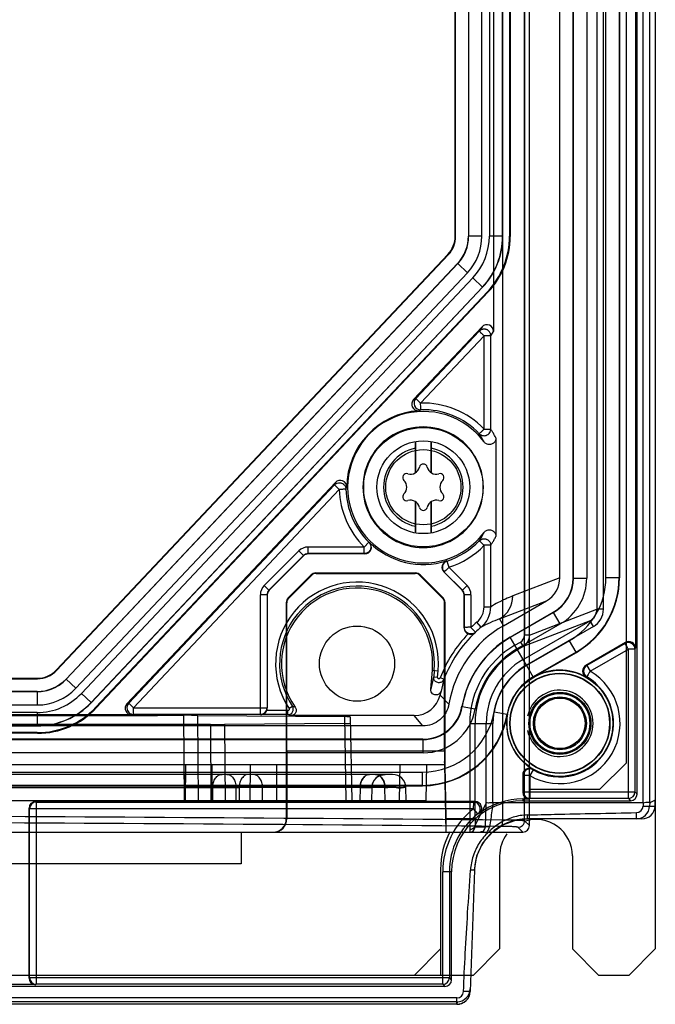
# Model space of a CAD drawing. Header units: millimetres. Extents: x 29 to 244, y 45 to 342.
# Tile 7 of 13: x 196 to 244, y 45 to 119. Entities that reach past the tile are written whole.
import ezdxf

# ---------------------------------------------------------------- set-up
doc = ezdxf.new("R2010")
doc.units = ezdxf.units.MM
doc.header["$LTSCALE"] = 25.054932
doc.layers.get('0').update_dxf_attribs({"linetype": 'CONTINUOUS'})

msp = doc.modelspace()

# ---------------------------------------------------------------- linework, layer by layer
at = {"color": 7, "linetype": 'Continuous'}
for p, q in [((243.857, 337.414), (243.857, 48.814)), ((232.318, 327.568), (232.318, 58.549)), ((233.995, 58.475), (233.995, 327.519)), ((234.357, 58.113), (234.357, 327.848)), ((242.938, 59.816), (242.938, 326.195)), ((243.438, 59.824), (243.438, 326.195)), ((242.488, 60.483), (242.488, 325.745)), ((241.657, 323.414), (241.657, 62.814)), ((242.357, 318.114), (242.357, 71.472)), ((233.978, 169.105), (233.978, 72.461)), ((234.377, 72.461), (234.377, 169.105)), ((239.442, 167.619), (239.442, 74.412)), ((239.941, 74.412), (239.941, 167.619)), ((236.657, 76.784), (236.657, 166.472)), ((237.657, 76.783), (237.657, 166.472)), ((237.684, 76.768), (237.684, 166.483)), ((238.684, 166.483), (238.684, 76.768)), ((240.131, 76.808), (240.131, 166.461)), ((241.131, 166.461), (241.131, 76.808)), ((241.157, 166.472), (241.157, 76.793)), ((228.757, 102.536), (228.757, 161.409)), ((228.792, 102.522), (228.792, 161.429)), ((229.757, 161.409), (229.757, 102.536)), ((229.773, 161.418), (229.773, 102.53)), ((230.773, 102.53), (230.773, 161.418)), ((231.341, 161.4), (231.341, 102.542)), ((232.341, 102.542), (232.341, 161.4)), ((232.357, 102.536), (232.357, 161.409)), ((232.857, 161.409), (232.857, 102.536)), ((232.91, 161.44), (232.91, 102.515)), ((231.652, 120.649), (231.652, 95.36)), ((228.792, 102.522), (228.757, 102.536)), ((229.773, 102.53), (229.757, 102.536)), ((230.773, 102.53), (229.773, 102.53)), ((232.341, 102.542), (231.341, 102.542)), ((232.357, 102.536), (232.341, 102.542)), ((232.857, 102.536), (232.91, 102.515)), ((198.68, 69.842), (228.212, 101.164)), ((228.247, 101.15), (198.695, 69.807)), ((228.247, 101.15), (228.212, 101.164)), ((228.94, 100.478), (199.407, 69.156)), ((199.414, 69.14), (228.956, 100.472)), ((228.956, 100.472), (228.94, 100.478)), ((228.956, 100.472), (229.684, 99.786)), ((229.684, 99.786), (200.142, 68.454)), ((200.565, 68.074), (230.088, 99.387)), ((230.088, 99.387), (230.816, 98.701)), ((201.292, 67.388), (230.816, 98.701)), ((230.832, 98.695), (201.299, 67.372)), ((231.196, 98.352), (201.663, 67.029)), ((231.248, 98.331), (201.685, 66.976)), ((230.832, 98.695), (230.816, 98.701)), ((231.196, 98.352), (231.248, 98.331)), ((225.617, 90.217), (230.788, 95.702)), ((230.578, 95.377), (225.786, 90.295)), ((226.15, 89.952), (230.942, 95.034)), ((230.788, 95.702), (230.578, 95.377)), ((231.441, 95.034), (230.942, 95.034)), ((230.942, 87.995), (230.942, 95.034)), ((231.441, 95.034), (231.652, 95.36)), ((231.441, 87.995), (231.441, 95.034)), ((225.786, 90.295), (225.617, 90.217)), ((225.786, 90.295), (226.15, 89.952)), ((226.011, 89.375), (226.167, 89.452)), ((230.942, 87.995), (231.441, 87.995)), ((225.789, 84.726), (225.789, 87.067)), ((226.926, 87.067), (226.926, 84.726)), ((231.836, 87.325), (231.836, 79.903)), ((225.757, 84.705), (225.757, 86.553)), ((226.957, 86.553), (226.957, 84.705)), ((204, 67.29), (219.722, 83.965)), ((219.722, 83.965), (219.654, 83.791)), ((219.654, 83.791), (204.129, 67.325)), ((204.493, 66.982), (220.018, 83.448)), ((220.018, 83.448), (219.654, 83.791)), ((220.518, 83.461), (220.586, 83.621)), ((225.757, 80.674), (225.757, 82.523)), ((225.789, 80.16), (225.789, 82.502)), ((226.926, 82.502), (226.926, 80.16)), ((226.957, 82.523), (226.957, 80.674)), ((221.898, 79.105), (222.25, 79.461)), ((222.25, 79.461), (222.29, 79.445)), ((216.961, 78.812), (214.359, 76.21)), ((217.314, 78.459), (216.961, 78.812)), ((221.898, 79.105), (217.668, 79.105)), ((217.668, 78.605), (217.668, 79.105)), ((231.441, 79.233), (230.942, 79.233)), ((230.942, 74.6), (230.942, 79.233)), ((231.441, 74.6), (231.441, 79.233)), ((217.314, 78.459), (214.712, 75.857)), ((214.73, 75.849), (217.322, 78.441)), ((217.314, 78.459), (217.322, 78.441)), ((221.898, 78.605), (217.668, 78.605)), ((217.668, 78.605), (217.675, 78.588)), ((221.941, 78.588), (217.675, 78.588)), ((221.898, 78.605), (221.941, 78.588)), ((228.108, 78.059), (228.139, 78.051)), ((228.139, 78.051), (228.291, 77.575)), ((227.905, 77.229), (227.938, 77.221)), ((227.905, 77.229), (229.285, 75.849)), ((227.938, 77.221), (229.302, 75.857)), ((229.656, 76.21), (228.291, 77.575)), ((216.169, 75.275), (217.896, 77.002)), ((217.911, 76.967), (216.204, 75.26)), ((217.911, 76.967), (217.896, 77.002)), ((218.25, 77.149), (225.765, 77.149)), ((218.264, 77.114), (218.25, 77.149)), ((218.264, 77.114), (225.75, 77.114)), ((225.75, 77.114), (225.765, 77.149)), ((226.104, 76.967), (226.118, 77.002)), ((227.811, 75.26), (226.104, 76.967)), ((226.118, 77.002), (227.853, 75.268)), ((236.657, 76.784), (233.11, 75.418)), ((237.684, 76.768), (237.657, 76.783)), ((237.684, 76.768), (238.684, 76.768)), ((240.131, 76.808), (241.131, 76.808)), ((241.131, 76.808), (241.157, 76.793)), ((214.712, 75.857), (214.359, 76.21)), ((214.712, 75.857), (214.73, 75.849)), ((229.302, 75.857), (229.285, 75.849)), ((229.656, 76.21), (229.302, 75.857)), ((214.566, 75.503), (214.066, 75.503)), ((214.066, 66.482), (214.066, 75.503)), ((214.566, 75.503), (214.583, 75.496)), ((214.566, 75.503), (214.566, 66.982)), ((214.583, 75.496), (214.583, 66.973)), ((216.204, 75.26), (216.169, 75.275)), ((227.811, 75.26), (227.853, 75.268)), ((229.449, 75.503), (229.431, 75.496)), ((229.431, 73.023), (229.431, 75.496)), ((229.949, 75.503), (229.449, 75.503)), ((229.449, 75.503), (229.449, 73.051)), ((229.949, 75.503), (229.949, 73.051)), ((232.112, 73.686), (235.655, 75.05)), ((232.407, 73.175), (235.655, 75.05)), ((216.057, 74.907), (216.022, 74.921)), ((216.022, 74.921), (216.022, 58.614)), ((216.057, 63.714), (216.057, 74.907)), ((227.957, 74.907), (227.999, 74.914)), ((227.957, 63.714), (227.957, 74.907)), ((227.999, 62.714), (227.999, 74.914)), ((230.942, 74.6), (231.441, 74.6)), ((234.377, 72.461), (239.442, 74.412)), ((239.942, 74.412), (239.442, 74.412)), ((232.112, 73.686), (232.407, 73.175)), ((232.907, 72.309), (236.157, 74.186)), ((236.184, 74.17), (232.92, 72.286)), ((238.94, 73.544), (233.877, 71.595)), ((233.88, 70.623), (238.94, 73.544)), ((236.184, 74.17), (236.157, 74.186)), ((236.684, 73.304), (236.184, 74.17)), ((239.19, 73.111), (238.94, 73.544)), ((229.449, 73.051), (229.431, 73.023)), ((229.949, 73.051), (230.288, 72.684)), ((230.71, 73.053), (230.39, 73.442)), ((233.42, 71.42), (236.684, 73.304)), ((239.19, 73.111), (234.13, 70.19)), ((230.288, 72.684), (230.267, 72.649)), ((234.13, 70.19), (232.907, 72.309)), ((234.377, 72.461), (233.978, 72.461)), ((237.381, 72.046), (234.14, 70.174)), ((237.881, 71.18), (237.381, 72.046)), ((233.259, 71.7), (233.677, 71.941)), ((233.877, 71.595), (233.459, 71.353)), ((233.677, 71.941), (233.877, 71.595)), ((241.607, 71.905), (238.616, 70.178)), ((241.572, 71.844), (238.686, 70.178)), ((238.936, 69.745), (241.822, 71.411)), ((241.607, 71.905), (241.572, 71.844)), ((242.322, 71.411), (241.822, 71.411)), ((241.822, 60.149), (241.822, 71.411)), ((242.322, 71.411), (242.357, 71.472)), ((242.322, 71.411), (242.322, 60.649)), ((237.881, 71.18), (234.64, 69.308)), ((234.653, 69.285), (237.908, 71.165)), ((237.881, 71.18), (237.908, 71.165)), ((198.695, 69.807), (198.68, 69.842)), ((226.912, 68.388), (227.037, 69.817)), ((227.037, 69.817), (227.479, 69.778)), ((227.18, 69.804), (227.137, 69.311)), ((227.435, 69.284), (227.479, 69.778)), ((234.14, 70.174), (234.653, 69.285)), ((238.686, 70.178), (238.616, 70.178)), ((238.686, 70.178), (238.936, 69.745)), ((75.474, 69.179), (197.24, 69.179)), ((75.49, 69.214), (197.225, 69.214)), ((197.24, 69.179), (197.225, 69.214)), ((199.414, 69.14), (199.407, 69.156)), ((200.142, 68.454), (199.414, 69.14)), ((227.137, 69.311), (227.435, 69.284)), ((227.909, 69.134), (227.629, 69.24)), ((238.685, 69.312), (238.621, 69.309)), ((197.232, 68.198), (75.483, 68.198)), ((197.225, 68.214), (75.489, 68.214)), ((197.232, 68.198), (197.225, 68.214)), ((197.232, 68.198), (197.232, 67.198)), ((201.292, 67.388), (200.565, 68.074)), ((228.283, 67.269), (227.619, 67.941)), ((75.483, 67.198), (197.232, 67.198)), ((201.299, 67.372), (201.292, 67.388)), ((201.663, 67.029), (201.685, 66.976)), ((204.129, 67.325), (204, 67.29)), ((204.129, 67.325), (204.493, 66.982)), ((204.493, 66.982), (214.566, 66.982)), ((214.566, 66.982), (214.583, 66.973)), ((216.481, 67.091), (216.231, 66.926)), ((229.268, 67.099), (229.292, 67.079)), ((229.292, 67.079), (230.277, 66.91)), ((197.218, 66.63), (75.496, 66.63)), ((204.364, 66.447), (187.407, 66.447)), ((197.218, 66.63), (197.218, 65.63)), ((204.364, 66.447), (204.493, 66.482)), ((214.066, 66.482), (204.493, 66.482)), ((208.336, 59.964), (208.289, 66.418)), ((209.35, 66.415), (220.407, 66.318)), ((209.396, 59.964), (209.35, 66.415)), ((214.089, 66.471), (214.066, 66.482)), ((216.147, 66.471), (214.089, 66.471)), ((216.147, 66.771), (214.541, 66.771)), ((216.147, 66.471), (216.147, 66.771)), ((225.672, 66.399), (216.369, 66.399)), ((220.407, 66.318), (220.518, 59.964)), ((220.846, 66.309), (220.957, 59.964)), ((226.313, 65.614), (225.672, 66.399)), ((231.698, 66.686), (232.683, 66.513)), ((232.708, 66.5), (232.683, 66.513)), ((226.313, 65.614), (46.402, 65.614)), ((210.294, 65.726), (62.42, 65.726)), ((75.496, 65.63), (197.218, 65.63)), ((197.225, 65.614), (197.218, 65.63)), ((210.294, 65.726), (210.336, 59.964)), ((220.416, 65.808), (211.355, 65.729)), ((211.355, 65.729), (211.396, 59.964)), ((229.861, 65.814), (231.604, 65.814)), ((229.861, 65.814), (229.861, 58.614)), ((230.261, 58.614), (230.261, 65.814)), ((231.104, 59.807), (231.104, 65.814)), ((231.604, 59.816), (231.604, 65.814)), ((46.379, 64.587), (226.335, 64.587)), ((226.313, 64.614), (46.401, 64.614)), ((197.248, 65.061), (75.467, 65.061)), ((197.225, 65.114), (75.489, 65.114)), ((197.225, 65.114), (197.248, 65.061)), ((226.313, 64.614), (226.335, 64.587)), ((226.335, 63.587), (226.335, 64.587)), ((226.335, 63.587), (46.379, 63.587)), ((227.957, 63.714), (216.057, 63.714)), ((44.757, 62.714), (227.957, 62.714)), ((208.419, 59.964), (208.439, 62.714)), ((210.419, 59.964), (210.439, 62.714)), ((213.297, 59.964), (213.317, 62.714)), ((215.297, 59.964), (215.317, 62.714)), ((216.066, 62.714), (216.065, 58.614)), ((224.585, 62.714), (224.537, 59.964)), ((226.605, 62.714), (226.557, 59.964)), ((227.957, 62.714), (227.947, 62.714)), ((227.957, 62.714), (227.999, 62.714)), ((227.957, 62.714), (228.046, 57.614)), ((228.071, 58.614), (227.999, 62.714)), ((234.612, 62.366), (234.641, 62.308)), ((239.657, 60.814), (241.657, 62.814)), ((46.432, 62.14), (226.282, 62.14)), ((223.475, 61.964), (49.24, 61.964)), ((208.343, 61.964), (208.343, 60.981)), ((213.522, 61.964), (208.412, 61.964)), ((208.412, 60.981), (208.412, 61.964)), ((210.343, 60.981), (210.343, 61.964)), ((210.412, 61.964), (210.412, 60.981)), ((224.04, 61.964), (222.751, 61.964)), ((223.169, 61.916), (223.475, 61.964)), ((226.282, 61.14), (226.282, 62.14)), ((233.857, 61.936), (233.857, 60.614)), ((233.857, 61.936), (233.892, 61.875)), ((233.892, 60.649), (233.892, 61.875)), ((234.641, 62.308), (234.392, 61.875)), ((234.392, 61.875), (234.392, 60.149)), ((46.41, 61.114), (226.305, 61.114)), ((226.282, 61.14), (46.432, 61.14)), ((62.303, 60.981), (210.412, 60.981)), ((208.343, 60.981), (208.336, 59.964)), ((208.419, 59.964), (208.412, 60.981)), ((210.343, 60.981), (210.336, 59.964)), ((210.419, 59.964), (210.412, 60.981)), ((210.464, 60.981), (210.457, 59.964)), ((223.458, 60.981), (210.464, 60.981)), ((212.237, 59.964), (212.23, 60.981)), ((212.464, 60.981), (212.457, 59.964)), ((214.237, 59.964), (214.23, 60.981)), ((221.596, 60.981), (221.579, 59.964)), ((222.475, 60.981), (222.457, 59.964)), ((223.476, 59.964), (223.458, 60.981)), ((225.057, 59.964), (225.039, 60.981)), ((226.305, 61.114), (226.282, 61.14)), ((233.892, 60.649), (233.857, 60.614)), ((233.892, 60.649), (242.322, 60.649)), ((239.657, 60.814), (234.357, 60.814)), ((234.392, 60.149), (234.357, 60.114)), ((241.822, 60.149), (234.392, 60.149)), ((241.822, 60.149), (241.988, 59.983)), ((242.488, 60.483), (242.322, 60.649)), ((226.557, 59.964), (46.157, 59.964)), ((196.649, 59.379), (196.614, 59.414)), ((196.614, 46.614), (196.614, 59.414)), ((230.257, 59.914), (197.114, 59.914)), ((197.149, 59.879), (197.114, 59.914)), ((197.149, 59.879), (230.154, 59.879)), ((197.149, 59.879), (197.149, 46.149)), ((230.257, 59.914), (230.154, 59.879)), ((230.263, 58.125), (231.104, 59.807)), ((231.043, 58), (231.104, 59.807)), ((242.938, 59.816), (231.604, 59.816)), ((233.857, 60.114), (234.357, 60.114)), ((233.857, 60.114), (233.857, 59.983)), ((233.857, 59.983), (241.988, 59.983)), ((242.938, 59.816), (242.932, 59.582)), ((243.438, 59.824), (243.429, 59.579)), ((243.429, 59.579), (243.841, 59.579)), ((243.857, 60.034), (243.438, 59.824)), ((243.841, 59.579), (243.857, 60.034)), ((230.154, 59.379), (196.649, 59.379)), ((196.649, 46.649), (196.649, 59.379)), ((230.461, 58.984), (230.154, 59.379)), ((230.461, 58.984), (230.557, 59.014)), ((216.065, 58.614), (216.022, 58.614)), ((230.261, 58.614), (228.071, 58.614)), ((230.261, 58), (231.043, 58)), ((230.263, 58.125), (230.263, 58.123)), ((233.858, 57.614), (233.496, 57.976)), ((233.995, 58.475), (234.357, 58.113)), ((242.841, 58.614), (234.209, 58.614)), ((38.857, 57.614), (233.858, 57.614)), ((212.607, 57.614), (212.607, 55.214)), ((231.163, 57.614), (231.286, 57.614)), ((232.107, 55.814), (232.107, 48.814)), ((237.607, 55.814), (237.607, 48.814)), ((212.607, 55.214), (167.357, 55.214)), ((227.657, 54.814), (227.657, 46.814)), ((228.488, 54.614), (227.822, 54.614)), ((227.822, 46.149), (227.822, 54.614)), ((228.322, 54.614), (228.322, 46.649)), ((228.488, 46.483), (228.488, 54.614)), ((230.211, 54.753), (229.892, 45.598)), ((225.657, 46.814), (227.657, 48.814)), ((230.107, 46.814), (232.107, 48.814)), ((237.607, 48.814), (239.607, 46.814)), ((241.857, 46.814), (243.857, 48.814)), ((230.107, 46.814), (163.857, 46.814)), ((241.857, 46.814), (239.607, 46.814)), ((197.114, 46.114), (194.701, 46.114)), ((196.614, 46.614), (196.649, 46.649)), ((196.649, 46.649), (228.322, 46.649)), ((197.114, 46.114), (197.149, 46.149)), ((227.822, 46.149), (197.149, 46.149)), ((227.822, 46.149), (227.988, 45.983)), ((228.488, 46.483), (228.322, 46.649)), ((227.988, 45.983), (44.726, 45.983)), ((229.876, 45.453), (229.892, 45.598)), ((228.899, 44.832), (43.815, 44.832)), ((228.892, 45.116), (167.607, 45.116)), ((228.892, 44.633), (167.607, 44.633)), ((228.892, 44.633), (228.892, 45.116)), ((228.899, 44.832), (228.892, 44.633))]:
    msp.add_line(p, q, dxfattribs=at)
for points in [[(222.475, 60.981), (222.528, 61.286), (222.672, 61.56), (222.893, 61.777)], [(222.893, 61.777), (223.169, 61.916), (223.475, 61.964)], [(231.563, 57.614), (232.355, 58.158), (233.255, 58.498), (234.209, 58.614)], [(230.211, 54.753), (230.395, 55.82), (230.858, 56.798), (231.563, 57.614)], [(230.77, 57.634), (230.729, 57.623), (230.686, 57.616), (230.644, 57.614)], [(228.892, 44.633), (229.231, 44.692), (229.531, 44.864), (229.756, 45.129), (229.876, 45.453)]]:
    msp.add_lwpolyline(points, dxfattribs=at)
for centre, radius in [((226.357, 83.614), 4.5), ((226.357, 83.614), 3.5), ((226.357, 83.614), 2.835), ((221.357, 70.314), 2.835), ((236.657, 65.814), 4), ((236.657, 65.814), 3.776), ((236.657, 65.814), 3.75), ((236.657, 65.814), 2.337), ((236.657, 65.814), 2.267), ((236.657, 65.814), 2.25), ((236.657, 65.814), 2), ((236.657, 65.814), 1.917), ((236.657, 65.814), 1.9)]:
    msp.add_circle(centre, radius, dxfattribs=at)
for centre, radius, start, end in [((226.758, 102.536), 2, 316.68445, 0.00023), ((226.774, 102.53), 3.999, 316.6853, 359.99939), ((226.742, 102.542), 4.599, 316.684, 0.00025), ((226.742, 102.542), 5.599, 316.68577, 359.99891), ((225.98, 89.874), 0.5, 136.64479, 273.48096), ((226.151, 89.952), 0.5, 136.75838, 271.79681), ((226.357, 83.614), 6.341, 43.698, 91.87054), ((226.357, 83.614), 5.771, 93.44264, 179.92673), ((226.357, 83.614), 5.71, 36.70877, 323.30525), ((226.357, 83.614), 5.841, 43.698, 91.87054), ((226.345, 83.614), 4.547, 359.99706, 180.00294), ((224.04, 83.511), 7.74, 27.02399, 32.32234), ((226.357, 83.614), 3, 101.53696, 258.46304), ((226.357, 83.614), 3, 281.53696, 78.46304), ((226.357, 85.064), 0.3, 13.53115, 166.46885), ((225.101, 84.339), 0.3, 73.53115, 226.46885), ((225.385, 85.298), 0.7, 253.53115, 346.46885), ((227.329, 85.298), 0.7, 193.53115, 286.46885), ((227.613, 84.339), 0.3, 313.53115, 106.46885), ((220.086, 83.622), 0.5, 359.88841, 136.72458), ((224.413, 83.614), 0.7, 313.53115, 46.46885), ((228.302, 83.614), 0.7, 133.53115, 226.46885), ((226.357, 83.614), 6.341, 181.49882, 225.31573), ((226.357, 83.614), 5.841, 181.49882, 225.31572), ((226.345, 83.614), 4.547, 179.99706, 0.00294), ((225.101, 82.889), 0.3, 133.53115, 286.46885), ((225.385, 81.93), 0.7, 13.53115, 106.46885), ((227.329, 81.93), 0.7, 73.53115, 166.46885), ((227.613, 82.889), 0.3, 253.53115, 46.46885), ((226.357, 82.164), 0.3, 193.53115, 346.46885), ((224.027, 83.724), 7.755, 327.68287, 332.97103), ((221.941, 79.087), 0.5, 269.96383, 45.74025), ((226.357, 83.614), 5.824, 225.70501, 287.49603), ((226.357, 83.614), 5.841, 287.75787, 316.30199), ((217.668, 78.105), 1, 90.00071, 134.99972), ((226.357, 83.614), 6.341, 287.75787, 316.3021), ((217.668, 78.106), 0.5, 89.98828, 135.01139), ((228.258, 77.583), 0.5, 107.48358, 225.01261), ((228.292, 77.575), 0.5, 107.79892, 224.95894), ((221.357, 70.314), 6.145, 354.99875, 213.4585), ((234.685, 76.767), 2.999, 299.99083, 0.00981), ((234.684, 76.768), 4, 300.00806, 359.99194), ((234.633, 76.808), 5.498, 299.99669, 0.00441), ((234.632, 76.808), 6.499, 300.00101, 359.99899), ((215.066, 75.503), 1, 135.00071, 179.99972), ((215.065, 75.503), 0.5, 134.98828, 180.01139), ((221.357, 70.314), 5.845, 355, 213.45918), ((221.357, 70.314), 5.702, 355, 215.13773), ((228.949, 75.503), 0.5, 359.98817, 45.01189), ((228.949, 75.503), 1, 0.00012, 44.9986), ((231.112, 75.415), 1.998, 300.05275, 0.08354), ((229.439, 74.6), 1.503, 309.38599, 359.9719), ((229.439, 74.6), 2.002, 309.40779, 0.00872), ((238.44, 74.413), 1.002, 299.94251, 359.92148), ((238.44, 74.412), 1.502, 299.97927, 359.97155), ((234.887, 65.676), 8.478, 109.10887, 119.52146), ((236.657, 65.814), 8.5, 120, 170.06765), ((229.931, 73.023), 0.5, 179.98854, 248.24919), ((236.657, 65.814), 9.868, 129.40634, 132.82922), ((236.657, 65.814), 9.368, 129.40375, 132.82922), ((236.657, 65.814), 9.657, 135.70073, 159.21776), ((236.657, 65.814), 9.357, 133.07099, 159.21777), ((236.657, 65.814), 7.5, 120, 170.13087), ((236.657, 65.814), 7.474, 120, 170.25306), ((233.377, 72.462), 0.601, 299.97194, 359.97072), ((233.377, 72.461), 1, 300.00812, 0.01787), ((236.657, 65.814), 6.796, 119.99492, 180.00508), ((236.657, 65.814), 6.397, 120, 180), ((236.657, 65.814), 6.474, 119.99982, 170.25306), ((241.822, 71.411), 0.5, 0.04465, 119.96618), ((236.657, 65.814), 5.553, 120, 180), ((197.225, 71.214), 2, 269.9997, 316.68498), ((236.657, 65.814), 5.053, 120, 180), ((236.657, 65.814), 5.035, 119.99621, 170.02072), ((236.657, 65.814), 4.009, 60.67357, 120), ((238.865, 69.745), 0.5, 119.98525, 240.68817), ((238.936, 69.745), 0.5, 120.04432, 239.85608), ((241.175, 65.407), 14.571, 164.46047, 168.19669), ((241.677, 65.363), 14.275, 164.68382, 168.33978), ((236.657, 65.814), 4.035, 120, 170.02072), ((236.657, 65.814), 4.544, 240.1002, 59.91693), ((236.657, 65.814), 4.044, 240.09959, 59.90041), ((197.232, 71.197), 4, 270.00084, 316.68384), ((236.657, 65.814), 2.5, 192.34596, 167.52599), ((197.218, 71.229), 4.599, 269.99941, 316.68512), ((225.672, 68.399), 2, 269.99952, 346.75706), ((236.657, 65.814), 9.285, 164.80056, 166.75659), ((197.218, 71.229), 5.599, 270.00115, 316.68353), ((204.364, 66.947), 0.5, 136.68013, 270.02759), ((204.494, 66.982), 0.5, 136.72727, 225.85751), ((214.066, 66.982), 0.5, 270.01373, 359.99314), ((216.146, 66.868), 0.4, 270.25572, 33.68206), ((226.313, 67.613), 2.999, 269.99755, 350.13407), ((226.336, 67.586), 2.999, 269.99056, 350.26214), ((226.335, 67.587), 4, 270.00347, 350.24968), ((204.493, 66.982), 0.5, 225.85251, 269.97782), ((226.283, 67.639), 5.499, 269.99786, 350.02281), ((226.282, 67.639), 6.499, 270.00085, 350.01991), ((226.305, 67.613), 6.499, 269.99752, 350.14436), ((236.657, 65.814), 4.009, 170.14144, 239.32652), ((234.357, 61.936), 0.5, 59.31018, 180.0167), ((234.392, 61.875), 0.5, 60.14411, 179.96798), ((223.475, 60.964), 1, 90, 179), ((224.039, 60.964), 1, 1.00153, 89.99293), ((210.334, -1121.513), 1182.496, 89.908136, 90.093121), ((212.337, -1263.922), 1324.905, 89.918144, 90.083245), ((234.392, 60.649), 0.5, 180.02064, 269.97936), ((241.822, 60.649), 0.5, 270.02064, 359.97936), ((197.149, 59.379), 0.5, 90.02064, 179.97936), ((233.857, 54.614), 5.369, 90, 180), ((230.153, 59.379), 0.5, 307.9544, 89.90072), ((230.258, 59.414), 0.5, 306.79683, 90.07387), ((233.857, 54.614), 5.5, 90, 126.86822), ((242.419, 59.595), 0.513, 271.14893, 358.61123), ((242.43, 59.614), 1, 269.98506, 358.00852), ((233.857, 54.614), 6.035, 127.85513, 180), ((233.857, 54.614), 5.535, 127.85513, 180), ((345.706, 58.514), 115.845, 179.95047, 180.34769), ((229.862, 58.014), 0.4, 270.00121, 358.00067), ((234.209, 54.614), 4, 90, 178), ((230.644, 58.013), 0.399, 270.0067, 358.12584), ((234.857, 55.814), 2.75, 0, 108.19374), ((233.657, 54.814), 6, 151.97753, 180), ((234.857, 55.814), 2.75, 142.73297, 180), ((197.149, 46.649), 0.5, 180.02097, 269.9791), ((227.822, 46.649), 0.5, 270.02064, 359.97936), ((228.892, 45.633), 1, 269.99874, 357.98758), ((228.892, 45.616), 0.5, 269.98841, 357.98726)]:
    msp.add_arc(centre, radius, start, end, dxfattribs=at)
for centre, major_axis, ratio, start_param, end_param in [((226.792, 102.522), (1.859, -0.738), 0.999824, -0.377937, 0.377937), ((226.792, 102.522), (-1.859, 0.738), 0.999824, 2.763656, 3.51953), ((226.757, 102.536), (2.789, -1.107), 0.999824, -0.377937, 0.377937), ((226.756, 102.536), (-5.206, 2.067), 0.999824, 2.763656, 3.51953), ((226.756, 102.536), (5.67, -2.252), 0.999824, -0.377937, 0.377937), ((226.809, 102.516), (5.67, -2.252), 0.999824, -0.377937, 0.377937), ((231.152, 95.358), (0.273, 0.422), 0.995376, -0.99457, 1.388086), ((217.675, 78.088), (0.191, -0.462), 0.999822, 2.748957, 3.534229), ((218.25, 76.649), (-0.191, 0.462), 0.999822, -0.392636, 0.392636), ((218.264, 76.614), (-0.191, 0.462), 0.999822, -0.392636, 0.392636), ((225.75, 76.614), (0.191, 0.462), 0.999822, -0.392636, 0.392636), ((225.765, 76.649), (0.191, 0.462), 0.999822, -0.392636, 0.392636), ((234.654, 76.782), (1.869, 0.72), 0.998427, -1.414527, -0.367043), ((234.657, 76.784), (2.599, -1.5), 0.999797, -0.523511, 0.523511), ((234.656, 76.794), (5.63, -3.251), 0.999797, -0.523511, 0.523511), ((215.083, 75.496), (0.462, -0.191), 0.999822, 2.748957, 3.534229), ((228.931, 75.496), (-0.462, -0.191), 0.999822, 2.748957, 3.534229), ((216.522, 74.921), (-0.462, 0.191), 0.999822, -0.392636, 0.392636), ((216.557, 74.907), (0.462, -0.191), 0.999822, 2.748957, 3.534229), ((227.457, 74.907), (0.492, 0.088), 0.999774, -0.17656, 0.608692), ((227.499, 74.914), (0.492, 0.088), 0.999774, -0.17656, 0.608692), ((241.857, 71.472), (0.25, 0.433), 0.999391, -1.046934, 1.046934), ((197.24, 71.179), (-0.793, 1.837), 0.999819, 2.734258, 3.548928), ((197.225, 71.214), (-1.189, 2.755), 0.999819, -3.548928, -2.734258), ((197.224, 71.215), (-2.219, 5.143), 0.999819, 2.734258, 3.548928), ((197.224, 71.215), (-2.417, 5.602), 0.999819, -3.548928, -2.734258), ((197.247, 71.162), (2.417, -5.602), 0.999819, -0.407335, 0.407335), ((214.083, 66.973), (0.447, -0.224), 0.99981, 0.046456, 0.463541), ((208.289, 66.405), (1.5, 0), 0.008727, 0.785461, 1.570733), ((219.346, 66.309), (1.5, 0), 0.008725, 0.000152, 0.785424), ((210.294, 65.739), (1.5, 0), 0.008729, -1.570607, -0.785335), ((219.355, 65.818), (1.5, 0), 0.008726, -0.78512, 0.000152), ((216.075, 63.714), (0, 1), 0.017455, -4.712389, -3.141593), ((234.357, 60.614), (0.354, 0.354), 0.999695, -3.926839, -2.356347), ((241.988, 60.483), (-0.354, 0.354), 0.999695, -3.926839, -2.356347), ((197.114, 59.414), (0.354, -0.354), 0.999695, 2.356347, 3.926839), ((242.841, 59.614), (-1.001, 0), 0.999412, 1.570796, 3.106686), ((215.022, 58.614), (1, 0), 0.999848, -1.570796, 0), ((215.065, 58.614), (0.851, 0.526), 0.999659, -2.124462, -0.553666), ((228.05, 58.614), (-0.017, 1), 0.020944, -3.141958, -1.571162), ((233.857, 58.115), (0.355, -0.355), 0.997265, -0.784029, 0.784029), ((197.114, 46.614), (0.354, 0.354), 0.999695, -3.926839, -2.356347), ((227.988, 46.483), (-0.354, 0.354), 0.999695, -3.926839, -2.356347), ((228.899, 45.832), (-0.035, -1), 0.999848, 0.034901, 1.570796)]:
    msp.add_ellipse(centre, major_axis=major_axis, ratio=ratio, start_param=start_param, end_param=end_param, dxfattribs=at)
for points, knots in [([(228.956, 100.472), (229.086, 100.609), (229.319, 100.909), (229.578, 101.416), (229.737, 101.963), (229.773, 102.341), (229.773, 102.53)], [0, 0, 0, 0, 0.250007, 0.500007, 0.750003, 1, 1, 1, 1]), ([(230.578, 95.377), (230.573, 95.367), (230.629, 95.331), (230.69, 95.281), (230.802, 95.157), (230.891, 95.079), (230.942, 95.034)], [0, 0, 0, 0, 0.066658, 0.271863, 0.592583, 1, 1, 1, 1]), ([(231.441, 95.034), (231.441, 95.07), (231.433, 95.14), (231.401, 95.235), (231.357, 95.314), (231.305, 95.378), (231.249, 95.428), (231.193, 95.466), (231.137, 95.493), (231.084, 95.512), (231.034, 95.524), (230.988, 95.531), (230.945, 95.533), (230.903, 95.532), (230.859, 95.526), (230.808, 95.516), (230.754, 95.498), (230.695, 95.47), (230.634, 95.43), (230.596, 95.396), (230.578, 95.377)], [0, 0, 0, 0, 0.092121, 0.175426, 0.250998, 0.319709, 0.382034, 0.439058, 0.491337, 0.537254, 0.581121, 0.622158, 0.655077, 0.688205, 0.727593, 0.768985, 0.817313, 0.87201, 0.933148, 1, 1, 1, 1]), ([(226.167, 89.452), (226.177, 89.455), (226.162, 89.521), (226.156, 89.6), (226.162, 89.766), (226.154, 89.884), (226.15, 89.952)], [0, 0, 0, 0, 0.06787, 0.274968, 0.593632, 1, 1, 1, 1]), ([(230.73, 87.789), (230.704, 87.762), (230.658, 87.713), (230.608, 87.687), (230.576, 87.656), (230.581, 87.649)], [0, 0, 0, 0, 0.54794, 0.888828, 1, 1, 1, 1]), ([(230.581, 87.649), (230.618, 87.611), (230.685, 87.56), (230.787, 87.518), (230.892, 87.494), (230.997, 87.495), (231.092, 87.518), (231.155, 87.543), (231.214, 87.576), (231.292, 87.635), (231.36, 87.715), (231.408, 87.812), (231.435, 87.898), (231.441, 87.961), (231.441, 87.995)], [0, 0, 0, 0, 0.13608, 0.20813, 0.278273, 0.409109, 0.469151, 0.525118, 0.581051, 0.641074, 0.77192, 0.842087, 0.914165, 1, 1, 1, 1]), ([(230.942, 87.995), (230.916, 87.973), (230.865, 87.928), (230.795, 87.858), (230.751, 87.812), (230.73, 87.789)], [0, 0, 0, 0, 0.349515, 0.686058, 1, 1, 1, 1]), ([(231.836, 87.325), (231.793, 87.405), (231.708, 87.561), (231.576, 87.784), (231.486, 87.926), (231.441, 87.995)], [0, 0, 0, 0, 0.351049, 0.684276, 1, 1, 1, 1]), ([(225.757, 86.553), (225.757, 86.586), (225.757, 86.651), (225.758, 86.744), (225.759, 86.831), (225.761, 86.898), (225.762, 86.945), (225.763, 86.975), (225.764, 87.001), (225.765, 87.023), (225.766, 87.04), (225.767, 87.051), (225.768, 87.058), (225.769, 87.061), (225.769, 87.063), (225.77, 87.064), (225.77, 87.064)], [0, 0, 0, 0, 0.192692, 0.37842, 0.550231, 0.701664, 0.767842, 0.826746, 0.877787, 0.920429, 0.954225, 0.978832, 0.987605, 0.994015, 0.998085, 1, 1, 1, 1]), ([(226.944, 87.064), (226.944, 87.064), (226.945, 87.063), (226.946, 87.061), (226.946, 87.058), (226.947, 87.051), (226.948, 87.04), (226.949, 87.023), (226.95, 87.001), (226.952, 86.975), (226.953, 86.945), (226.954, 86.898), (226.955, 86.831), (226.956, 86.744), (226.957, 86.651), (226.957, 86.586), (226.957, 86.553)], [0, 0, 0, 0, 0.001915, 0.005986, 0.012396, 0.02117, 0.045777, 0.079574, 0.122215, 0.173257, 0.23216, 0.298336, 0.449765, 0.621574, 0.807304, 1, 1, 1, 1]), ([(231.836, 87.325), (231.836, 87.243), (231.794, 87.074), (231.617, 86.884), (231.369, 86.804), (231.116, 86.854), (230.984, 86.962), (230.935, 87.027)], [0, 0, 0, 0, 0.199467, 0.400815, 0.603464, 0.803614, 1, 1, 1, 1]), ([(219.655, 83.792), (219.708, 83.848), (219.844, 83.937), (220.085, 83.962), (220.311, 83.875), (220.474, 83.696), (220.516, 83.539), (220.518, 83.461)], [0, 0, 0, 0, 0.199213, 0.399423, 0.599675, 0.799885, 1, 1, 1, 1]), ([(220.302, 83.457), (220.272, 83.454), (220.211, 83.45), (220.116, 83.446), (220.051, 83.447), (220.018, 83.448)], [0, 0, 0, 0, 0.3149, 0.651246, 1, 1, 1, 1]), ([(220.518, 83.461), (220.517, 83.453), (220.47, 83.452), (220.412, 83.466), (220.341, 83.462), (220.302, 83.457)], [0, 0, 0, 0, 0.10939, 0.455529, 1, 1, 1, 1]), ([(225.77, 80.163), (225.77, 80.163), (225.769, 80.165), (225.769, 80.166), (225.768, 80.17), (225.767, 80.176), (225.766, 80.188), (225.765, 80.205), (225.764, 80.227), (225.763, 80.253), (225.762, 80.283), (225.761, 80.33), (225.759, 80.396), (225.758, 80.483), (225.757, 80.577), (225.757, 80.642), (225.757, 80.674)], [0, 0, 0, 0, 0.001915, 0.005986, 0.012396, 0.02117, 0.045777, 0.079574, 0.122215, 0.173257, 0.23216, 0.298336, 0.449765, 0.621574, 0.807304, 1, 1, 1, 1]), ([(226.957, 80.674), (226.957, 80.642), (226.957, 80.577), (226.956, 80.483), (226.955, 80.396), (226.954, 80.33), (226.953, 80.283), (226.952, 80.253), (226.95, 80.227), (226.949, 80.205), (226.948, 80.188), (226.947, 80.176), (226.946, 80.17), (226.946, 80.166), (226.945, 80.165), (226.944, 80.163), (226.944, 80.163)], [0, 0, 0, 0, 0.192692, 0.37842, 0.550231, 0.701664, 0.767842, 0.826746, 0.877787, 0.920429, 0.954225, 0.978832, 0.987605, 0.994015, 0.998085, 1, 1, 1, 1]), ([(230.936, 80.201), (230.985, 80.267), (231.119, 80.376), (231.373, 80.423), (231.62, 80.341), (231.794, 80.151), (231.836, 79.984), (231.836, 79.903)], [0, 0, 0, 0, 0.197585, 0.399247, 0.60226, 0.802711, 1, 1, 1, 1]), ([(222.25, 79.46), (222.305, 79.405), (222.391, 79.267), (222.41, 79.026), (222.318, 78.801), (222.134, 78.643), (221.976, 78.605), (221.898, 78.605)], [0, 0, 0, 0, 0.19921, 0.39942, 0.599674, 0.799884, 1, 1, 1, 1]), ([(230.581, 79.578), (230.575, 79.569), (230.631, 79.532), (230.691, 79.481), (230.803, 79.357), (230.891, 79.278), (230.942, 79.233)], [0, 0, 0, 0, 0.067214, 0.272841, 0.59319, 1, 1, 1, 1]), ([(230.581, 79.578), (230.618, 79.617), (230.685, 79.667), (230.787, 79.71), (230.892, 79.734), (230.997, 79.733), (231.092, 79.709), (231.155, 79.684), (231.214, 79.651), (231.292, 79.593), (231.36, 79.512), (231.408, 79.416), (231.435, 79.329), (231.441, 79.267), (231.441, 79.233)], [0, 0, 0, 0, 0.136091, 0.208139, 0.278281, 0.409114, 0.469155, 0.525121, 0.581055, 0.641079, 0.771927, 0.842096, 0.914176, 1, 1, 1, 1]), ([(231.441, 79.233), (231.486, 79.301), (231.576, 79.443), (231.708, 79.667), (231.793, 79.822), (231.836, 79.903)], [0, 0, 0, 0, 0.315724, 0.648951, 1, 1, 1, 1]), ([(221.898, 78.605), (221.887, 78.608), (221.901, 78.675), (221.903, 78.754), (221.892, 78.92), (221.896, 79.037), (221.898, 79.105)], [0, 0, 0, 0, 0.070903, 0.277027, 0.592253, 1, 1, 1, 1]), ([(228.291, 77.575), (228.233, 77.517), (228.135, 77.415), (228.013, 77.302), (227.958, 77.236), (227.938, 77.221)], [0, 0, 0, 0, 0.490482, 0.84991, 1, 1, 1, 1]), ([(233.11, 75.418), (232.922, 75.346), (232.546, 75.189), (231.989, 74.915), (231.623, 74.711), (231.441, 74.6)], [0, 0, 0, 0, 0.324064, 0.657027, 1, 1, 1, 1]), ([(229.674, 73.05), (229.634, 73.048), (229.56, 73.045), (229.501, 73.055), (229.45, 73.06), (229.449, 73.051)], [0, 0, 0, 0, 0.538534, 0.886724, 1, 1, 1, 1]), ([(229.582, 72.711), (229.571, 72.723), (229.549, 72.75), (229.519, 72.794), (229.491, 72.847), (229.468, 72.908), (229.452, 72.977), (229.449, 73.026), (229.449, 73.051)], [0, 0, 0, 0, 0.131046, 0.2749, 0.434022, 0.607973, 0.79671, 1, 1, 1, 1]), ([(229.949, 73.051), (229.917, 73.053), (229.854, 73.055), (229.763, 73.054), (229.703, 73.052), (229.674, 73.05)], [0, 0, 0, 0, 0.347289, 0.68294, 1, 1, 1, 1]), ([(230.288, 72.684), (230.259, 72.657), (230.196, 72.612), (230.095, 72.569), (229.996, 72.551), (229.905, 72.551), (229.823, 72.565), (229.751, 72.59), (229.688, 72.622), (229.633, 72.663), (229.598, 72.694), (229.582, 72.711)], [0, 0, 0, 0, 0.153243, 0.292504, 0.41916, 0.534588, 0.640166, 0.736207, 0.824295, 0.907958, 1, 1, 1, 1]), ([(229.746, 72.558), (229.803, 72.536), (229.926, 72.51), (230.113, 72.541), (230.222, 72.607), (230.267, 72.649)], [0, 0, 0, 0, 0.331737, 0.664623, 1, 1, 1, 1]), ([(241.822, 71.411), (241.782, 71.482), (241.709, 71.603), (241.631, 71.75), (241.582, 71.821), (241.572, 71.844)], [0, 0, 0, 0, 0.48657, 0.847862, 1, 1, 1, 1]), ([(187.407, 69.189), (188.497, 69.189), (190.679, 69.175), (193.956, 69.18), (196.144, 69.179), (197.24, 69.179)], [0, 0, 0, 0, 0.332398, 0.665725, 1, 1, 1, 1]), ([(197.232, 68.198), (197.435, 68.198), (197.843, 68.24), (198.429, 68.424), (198.965, 68.724), (199.275, 68.992), (199.414, 69.14)], [0, 0, 0, 0, 0.25001, 0.500007, 0.749999, 1, 1, 1, 1]), ([(227.908, 69.134), (227.881, 69.062), (227.782, 68.933), (227.554, 68.854), (227.323, 68.913), (227.16, 69.083), (227.13, 69.237), (227.137, 69.311)], [0, 0, 0, 0, 0.204246, 0.406315, 0.606648, 0.804443, 1, 1, 1, 1]), ([(227.629, 69.24), (227.618, 69.219), (227.586, 69.179), (227.511, 69.17), (227.446, 69.21), (227.436, 69.26), (227.435, 69.284)], [0, 0, 0, 0, 0.258542, 0.500282, 0.741063, 1, 1, 1, 1]), ([(238.826, 69.555), (238.8, 69.515), (238.761, 69.44), (238.711, 69.373), (238.698, 69.313), (238.685, 69.312)], [0, 0, 0, 0, 0.509109, 0.861555, 1, 1, 1, 1]), ([(238.936, 69.745), (238.924, 69.723), (238.899, 69.679), (238.863, 69.616), (238.838, 69.575), (238.826, 69.555)], [0, 0, 0, 0, 0.345626, 0.681195, 1, 1, 1, 1]), ([(227.697, 68.248), (227.679, 68.185), (227.613, 68.066), (227.441, 67.954), (227.233, 67.938), (227.046, 68.027), (226.926, 68.191), (226.907, 68.324), (226.912, 68.388)], [0, 0, 0, 0, 0.166493, 0.33177, 0.502923, 0.673406, 0.836685, 1, 1, 1, 1]), ([(204.492, 66.705), (204.494, 66.734), (204.496, 66.794), (204.497, 66.887), (204.495, 66.95), (204.493, 66.982)], [0, 0, 0, 0, 0.314887, 0.651033, 1, 1, 1, 1]), ([(216.231, 66.926), (216.243, 66.907), (216.255, 66.859), (216.222, 66.791), (216.172, 66.771), (216.147, 66.771)], [0, 0, 0, 0, 0.321704, 0.642471, 1, 1, 1, 1]), ([(216.695, 67.033), (216.737, 66.972), (216.79, 66.827), (216.742, 66.603), (216.586, 66.439), (216.44, 66.399), (216.369, 66.399)], [0, 0, 0, 0, 0.253873, 0.505342, 0.755035, 1, 1, 1, 1]), ([(216.701, 67.03), (216.676, 67.037), (216.627, 67.05), (216.552, 67.069), (216.503, 67.083), (216.478, 67.09)], [0, 0, 0, 0, 0.334974, 0.666159, 1, 1, 1, 1]), ([(228.286, 67.28), (228.246, 67.047), (228.083, 66.597), (227.625, 66.051), (227.012, 65.696), (226.545, 65.614), (226.313, 65.614)], [0, 0, 0, 0, 0.253557, 0.502017, 0.750475, 1, 1, 1, 1]), ([(204.493, 66.482), (204.501, 66.483), (204.498, 66.533), (204.486, 66.591), (204.49, 66.664), (204.492, 66.705)], [0, 0, 0, 0, 0.107197, 0.455677, 1, 1, 1, 1]), ([(214.089, 66.471), (214.153, 66.471), (214.281, 66.498), (214.442, 66.607), (214.515, 66.714), (214.541, 66.771)], [0, 0, 0, 0, 0.337853, 0.670384, 1, 1, 1, 1]), ([(227.957, 63.714), (227.957, 63.585), (227.95, 63.357), (227.968, 63.023), (227.92, 62.871), (227.962, 62.714), (227.936, 62.714)], [0, 0, 0, 0, 0.385428, 0.706731, 0.922271, 1, 1, 1, 1]), ([(210.464, 60.981), (210.465, 61.041), (210.475, 61.164), (210.513, 61.346), (210.578, 61.521), (210.669, 61.677), (210.764, 61.786), (210.848, 61.855), (210.931, 61.908), (211.039, 61.952), (211.129, 61.964), (211.171, 61.964)], [0, 0, 0, 0, 0.135672, 0.276393, 0.417595, 0.553997, 0.681437, 0.74115, 0.797997, 0.903381, 1, 1, 1, 1]), ([(211.523, 61.964), (211.614, 61.964), (211.808, 61.907), (212.037, 61.684), (212.19, 61.363), (212.228, 61.112), (212.23, 60.981)], [0, 0, 0, 0, 0.206618, 0.435157, 0.703647, 1, 1, 1, 1]), ([(213.171, 61.964), (213.129, 61.964), (213.039, 61.952), (212.931, 61.908), (212.848, 61.855), (212.764, 61.786), (212.669, 61.677), (212.578, 61.521), (212.513, 61.346), (212.475, 61.164), (212.465, 61.041), (212.464, 60.981)], [0, 0, 0, 0, 0.096619, 0.202003, 0.25885, 0.318563, 0.446003, 0.582405, 0.723607, 0.864328, 1, 1, 1, 1]), ([(214.23, 60.981), (214.228, 61.107), (214.193, 61.349), (214.048, 61.668), (213.821, 61.901), (213.618, 61.964), (213.523, 61.964)], [0, 0, 0, 0, 0.284042, 0.54544, 0.783813, 1, 1, 1, 1]), ([(222.303, 61.964), (222.261, 61.964), (222.171, 61.952), (222.063, 61.908), (221.98, 61.855), (221.896, 61.786), (221.801, 61.677), (221.71, 61.521), (221.645, 61.346), (221.607, 61.164), (221.597, 61.041), (221.596, 60.981)], [0, 0, 0, 0, 0.096619, 0.202003, 0.25885, 0.318563, 0.446003, 0.582405, 0.723607, 0.864328, 1, 1, 1, 1]), ([(221.596, 60.981), (221.597, 61.041), (221.607, 61.164), (221.645, 61.346), (221.71, 61.521), (221.801, 61.677), (221.896, 61.786), (221.98, 61.855), (222.063, 61.908), (222.171, 61.952), (222.261, 61.964), (222.303, 61.964)], [0, 0, 0, 0, 0.135672, 0.276393, 0.417595, 0.553997, 0.681437, 0.74115, 0.797997, 0.903381, 1, 1, 1, 1]), ([(222.751, 61.964), (222.842, 61.964), (223.037, 61.907), (223.266, 61.684), (223.419, 61.363), (223.456, 61.112), (223.458, 60.981)], [0, 0, 0, 0, 0.206618, 0.435157, 0.703647, 1, 1, 1, 1]), ([(223.458, 60.981), (223.457, 61.107), (223.422, 61.349), (223.277, 61.668), (223.05, 61.901), (222.847, 61.964), (222.751, 61.964)], [0, 0, 0, 0, 0.284042, 0.54544, 0.783813, 1, 1, 1, 1]), ([(234.392, 61.875), (234.311, 61.875), (234.17, 61.873), (234.003, 61.879), (233.917, 61.871), (233.892, 61.875)], [0, 0, 0, 0, 0.486776, 0.848047, 1, 1, 1, 1]), ([(210.464, 60.981), (210.14, 60.982), (209.433, 60.983), (208.726, 60.982), (208.343, 60.981)], [0, 0, 0, 0, 0.458798, 1, 1, 1, 1]), ([(210.343, 60.981), (210.726, 60.982), (211.433, 60.983), (212.14, 60.982), (212.464, 60.981)], [0, 0, 0, 0, 0.541201, 1, 1, 1, 1]), ([(221.596, 60.981), (221.662, 60.982), (221.787, 60.982), (221.937, 60.982), (222.046, 60.983), (222.119, 60.983), (222.185, 60.983), (222.244, 60.983), (222.297, 60.983), (222.343, 60.983), (222.378, 60.983), (222.401, 60.982), (222.417, 60.982), (222.43, 60.982), (222.442, 60.982), (222.452, 60.982), (222.46, 60.982), (222.466, 60.982), (222.469, 60.982), (222.471, 60.982), (222.473, 60.982), (222.474, 60.981), (222.475, 60.981), (222.475, 60.981), (222.475, 60.981)], [0, 0, 0, 0, 0.224899, 0.424424, 0.514105, 0.596764, 0.672175, 0.740112, 0.800373, 0.852856, 0.89748, 0.916821, 0.934167, 0.94951, 0.962839, 0.974144, 0.983416, 0.990645, 0.993491, 0.995822, 0.997638, 0.998938, 0.999723, 1, 1, 1, 1]), ([(222.475, 60.981), (222.475, 60.981), (222.475, 60.981), (222.474, 60.981), (222.473, 60.982), (222.471, 60.982), (222.469, 60.982), (222.466, 60.982), (222.46, 60.982), (222.452, 60.982), (222.442, 60.982), (222.43, 60.982), (222.417, 60.982), (222.401, 60.982), (222.378, 60.983), (222.343, 60.983), (222.297, 60.983), (222.244, 60.983), (222.185, 60.983), (222.119, 60.983), (222.046, 60.983), (221.937, 60.982), (221.787, 60.982), (221.662, 60.982), (221.596, 60.981)], [0, 0, 0, 0, 0.000277, 0.00106, 0.00236, 0.004175, 0.006506, 0.009351, 0.01658, 0.025852, 0.037157, 0.050486, 0.065828, 0.083175, 0.102516, 0.147142, 0.199625, 0.259888, 0.327826, 0.403237, 0.485897, 0.575579, 0.775102, 1, 1, 1, 1]), ([(223.458, 60.981), (223.744, 60.982), (224.267, 61.037), (224.649, 60.898), (225.041, 61.043), (225.039, 60.981)], [0, 0, 0, 0, 0.54257, 0.883649, 1, 1, 1, 1]), ([(225.039, 60.981), (225.041, 61.043), (224.649, 60.898), (224.267, 61.037), (223.744, 60.982), (223.458, 60.981)], [0, 0, 0, 0, 0.116351, 0.45743, 1, 1, 1, 1]), ([(230.157, 59.685), (230.158, 59.724), (230.168, 59.787), (230.136, 59.842), (230.146, 59.878), (230.154, 59.879)], [0, 0, 0, 0, 0.583678, 0.887714, 1, 1, 1, 1]), ([(230.154, 59.379), (230.15, 59.414), (230.144, 59.485), (230.151, 59.587), (230.155, 59.653), (230.157, 59.685)], [0, 0, 0, 0, 0.34903, 0.687867, 1, 1, 1, 1]), ([(231.604, 59.816), (231.521, 59.808), (231.371, 59.825), (231.222, 59.796), (231.117, 59.826), (231.104, 59.807)], [0, 0, 0, 0, 0.499818, 0.861172, 1, 1, 1, 1]), ([(231.604, 59.816), (231.583, 59.62), (231.534, 59.222), (231.437, 58.618), (231.376, 58.208), (231.344, 57.999)], [0, 0, 0, 0, 0.322464, 0.653984, 1, 1, 1, 1]), ([(242.932, 59.582), (243.015, 59.581), (243.16, 59.573), (243.322, 59.585), (243.41, 59.57), (243.43, 59.579)], [0, 0, 0, 0, 0.500369, 0.866556, 1, 1, 1, 1]), ([(242.938, 59.816), (243.004, 59.836), (243.12, 59.864), (243.28, 59.885), (243.377, 59.868), (243.435, 59.841), (243.438, 59.824)], [0, 0, 0, 0, 0.397701, 0.700324, 0.899248, 1, 1, 1, 1]), ([(234.209, 58.905), (233.845, 58.895), (233.118, 58.78), (232.111, 58.336), (231.537, 57.876), (231.286, 57.614)], [0, 0, 0, 0, 0.334075, 0.666421, 1, 1, 1, 1]), ([(234.209, 58.905), (234.894, 58.925), (237.634, 58.994), (240.374, 59.038), (242.43, 59.081)], [0, 0, 0, 0, 0.249989, 1, 1, 1, 1]), ([(234.209, 58.614), (234.209, 58.614), (234.209, 58.614), (234.21, 58.616), (234.21, 58.62), (234.211, 58.626), (234.211, 58.635), (234.212, 58.647), (234.212, 58.662), (234.212, 58.679), (234.212, 58.699), (234.212, 58.722), (234.212, 58.754), (234.211, 58.798), (234.21, 58.851), (234.209, 58.888), (234.209, 58.905)], [0, 0, 0, 0, 0.001615, 0.004917, 0.017722, 0.039494, 0.07085, 0.112182, 0.163126, 0.223126, 0.291624, 0.367905, 0.450619, 0.629322, 0.815975, 1, 1, 1, 1]), ([(242.43, 58.614), (242.449, 58.614), (242.411, 58.737), (242.447, 58.85), (242.431, 59.002), (242.43, 59.081)], [0, 0, 0, 0, 0.124602, 0.489344, 1, 1, 1, 1]), ([(232.238, 58.049), (200.279, 58.321), (136.357, 58.587), (72.436, 58.321), (40.476, 58.049)], [0, 0, 0, 0, 0.5, 1, 1, 1, 1]), ([(230.263, 58.125), (230.261, 58.069), (230.216, 57.951), (230.061, 57.837), (229.93, 57.811), (229.863, 57.811)], [0, 0, 0, 0, 0.302136, 0.635568, 1, 1, 1, 1]), ([(230.263, 58.125), (230.262, 58.102), (230.257, 58.059), (230.266, 58.031), (230.257, 57.999), (230.261, 58)], [0, 0, 0, 0, 0.557992, 0.890277, 1, 1, 1, 1]), ([(230.261, 58.614), (230.261, 58.548), (230.261, 58.427), (230.262, 58.264), (230.262, 58.167), (230.263, 58.125)], [0, 0, 0, 0, 0.401438, 0.74387, 1, 1, 1, 1]), ([(231.344, 57.998), (231.326, 58), (231.289, 58.005), (231.235, 58.011), (231.182, 58.014), (231.141, 58.016), (231.112, 58.016), (231.094, 58.015), (231.079, 58.014), (231.066, 58.012), (231.056, 58.01), (231.048, 58.007), (231.043, 58.003), (231.043, 58)], [0, 0, 0, 0, 0.178438, 0.360654, 0.536254, 0.693429, 0.761503, 0.821423, 0.87267, 0.914769, 0.947524, 0.971677, 1, 1, 1, 1]), ([(231.163, 57.614), (231.195, 57.65), (231.252, 57.727), (231.314, 57.857), (231.337, 57.951), (231.344, 57.999)], [0, 0, 0, 0, 0.333253, 0.662698, 1, 1, 1, 1]), ([(232.318, 58.549), (232.317, 58.487), (232.313, 58.372), (232.298, 58.22), (232.278, 58.118), (232.257, 58.067), (232.244, 58.051), (232.238, 58.049)], [0, 0, 0, 0, 0.361009, 0.673108, 0.892706, 0.960044, 1, 1, 1, 1]), ([(233.496, 57.976), (233.487, 57.985), (233.446, 57.991), (233.373, 58.005), (233.256, 58.015), (233.104, 58.025), (232.921, 58.034), (232.629, 58.044), (232.398, 58.048), (232.238, 58.049)], [0, 0, 0, 0, 0.02938, 0.090953, 0.183812, 0.305279, 0.452074, 0.620145, 1, 1, 1, 1]), ([(232.318, 58.549), (232.531, 58.547), (232.838, 58.543), (233.228, 58.533), (233.473, 58.525), (233.674, 58.514), (233.83, 58.505), (233.929, 58.49), (233.983, 58.485), (233.995, 58.475)], [0, 0, 0, 0, 0.380335, 0.548613, 0.695573, 0.817123, 0.909947, 0.971289, 1, 1, 1, 1]), ([(233.496, 57.976), (233.623, 57.976), (233.888, 58.083), (233.995, 58.348), (233.995, 58.475)], [0, 0, 0, 0, 0.50021, 1, 1, 1, 1]), ([(229.863, 57.811), (229.862, 57.775), (229.855, 57.71), (229.871, 57.662), (229.854, 57.614), (229.862, 57.614)], [0, 0, 0, 0, 0.546707, 0.885273, 1, 1, 1, 1]), ([(231.268, 57.614), (231.006, 57.368), (230.538, 56.811), (230.071, 55.826), (229.936, 55.111), (229.911, 54.752)], [0, 0, 0, 0, 0.333216, 0.666379, 1, 1, 1, 1]), ([(229.392, 45.598), (229.425, 46.556), (229.516, 48.532), (229.701, 51.583), (229.841, 53.677), (229.911, 54.753)], [0, 0, 0, 0, 0.313412, 0.647112, 1, 1, 1, 1]), ([(230.211, 54.753), (230.211, 54.753), (230.21, 54.752), (230.208, 54.751), (230.204, 54.75), (230.198, 54.748), (230.188, 54.747), (230.175, 54.746), (230.159, 54.746), (230.142, 54.745), (230.123, 54.745), (230.104, 54.745), (230.074, 54.746), (230.01, 54.748), (229.952, 54.751), (229.911, 54.753)], [0, 0, 0, 0, 0.008083, 0.014828, 0.023555, 0.04681, 0.077278, 0.123314, 0.176343, 0.234142, 0.296787, 0.358627, 0.42727, 0.590295, 1, 1, 1, 1]), ([(229.892, 45.598), (229.892, 45.598), (229.891, 45.597), (229.889, 45.596), (229.886, 45.596), (229.879, 45.595), (229.869, 45.594), (229.857, 45.593), (229.844, 45.592), (229.832, 45.592), (229.819, 45.592), (229.801, 45.591), (229.776, 45.591), (229.745, 45.591), (229.713, 45.591), (229.678, 45.591), (229.639, 45.592), (229.58, 45.593), (229.497, 45.595), (229.428, 45.597), (229.392, 45.598)], [0, 0, 0, 0, 0.002176, 0.006283, 0.01256, 0.020972, 0.043861, 0.074164, 0.096098, 0.120163, 0.146005, 0.173267, 0.231212, 0.294054, 0.356109, 0.425007, 0.502562, 0.58867, 0.783312, 1, 1, 1, 1])]:
    msp.add_open_spline(points, degree=3, knots=knots, dxfattribs=at)
for points in [[(187.117, 66.383), (190.646, 66.383), (197.703, 66.401), (204.761, 66.418), (208.289, 66.418)], [(216.147, 66.471), (216.185, 66.46), (216.258, 66.435), (216.332, 66.411), (216.369, 66.399)], [(40.397, 58.549), (72.383, 58.82), (136.357, 59.086), (200.332, 58.82), (232.318, 58.549)]]:
    msp.add_open_spline(points, degree=3, dxfattribs=at)

doc.saveas('drawing.dxf')
